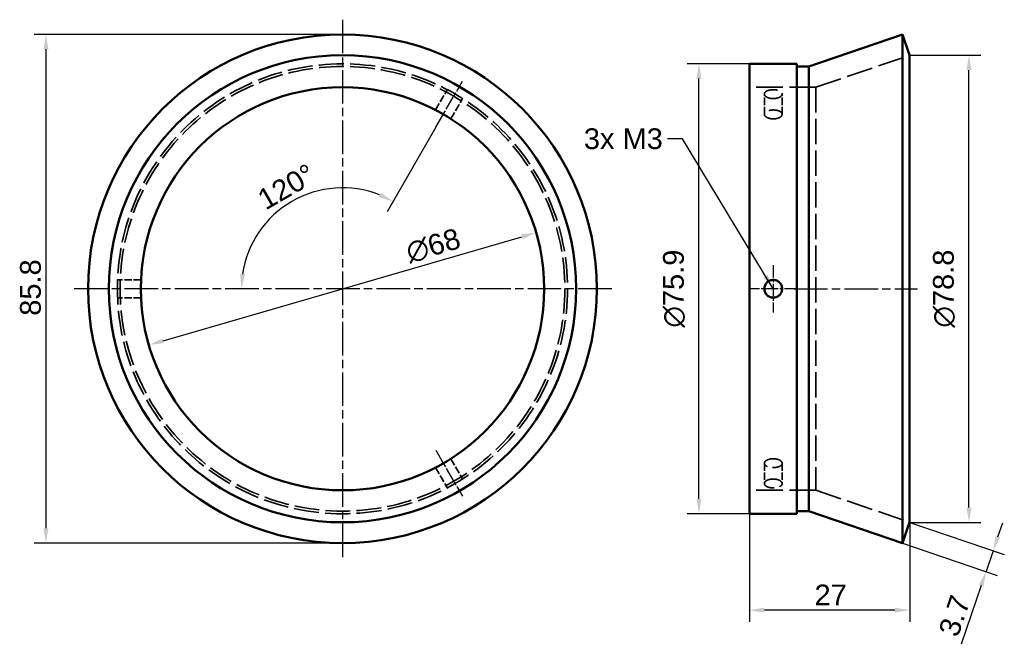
# Paper-space layout 'Blatt_1' of a CAD drawing. Header units: millimetres. Extents: x 5 to 171, y 20 to 126.
import ezdxf

# ---------------------------------------------------------------- set-up
doc = ezdxf.new("R2010")
doc.units = ezdxf.units.MM
doc.linetypes.add('CHAIN', pattern=[0.3543, 0.2362, -0.0295, 0.0591, -0.0295])
doc.linetypes.add('DASHED', pattern=[0.2067, 0.1654, -0.0413])
for name, color, linetype, lineweight in [('Bemaßungen(DIN)', 179, 'Continuous', 25), ('Mittellinie(DIN)', 179, 'CHAIN', 25), ('Mittelpunktmarkierung(DIN)', 179, 'Continuous', 25), ('Sichtbare Kanten(DIN)', 179, 'Continuous', 50), ('Symbole(DIN)', 179, 'Continuous', 25), ('Verdeckte Kanten(DIN)', 179, 'DASHED', 35)]:
    doc.layers.add(name, color=color, linetype=linetype, lineweight=lineweight)
doc.styles.add('STANDARD-BSI~0', font='arial.ttf')
doc.dimstyles.new('Katalogzeichnungen', dxfattribs={"dimtxt": 3.5, "dimasz": 2.5, "dimexe": 2, "dimexo": 0, "dimgap": 0.8, "dimtad": 1, "dimrnd": 1e-08, "dimdsep": 46, "dimtxsty": 'STANDARD-BSI~0', "dimcen": 0.09, "dimdle": 10, "dimclrd": 250, "dimclre": 250, "dimclrt": 250, "dimazin": 2, "dimtfac": 1, "dimtmove": 0, "dimatfit": 3, "dimfxl": 1, "dimtolj": 1, "dimtzin": 0, "dimlwd": 25, "dimlwe": 25, "dimarcsym": 0})
doc.dimstyles.new('Katalogzeichnungen$7', dxfattribs={"dimtxt": 3.5, "dimasz": 2.5, "dimexe": 2, "dimexo": 0, "dimgap": 0.8, "dimtad": 1, "dimrnd": 1e-08, "dimdsep": 46, "dimtxsty": 'STANDARD-BSI~0', "dimcen": 0.09, "dimdle": 10, "dimclrd": 179, "dimclre": 250, "dimclrt": 250, "dimazin": 2, "dimtfac": 1, "dimtmove": 0, "dimatfit": 3, "dimfxl": 1, "dimtolj": 1, "dimtzin": 0, "dimlwd": 25, "dimlwe": 25, "dimarcsym": 0})

# ---------------------------------------------------------------- blocks, each defined once
blk = doc.blocks.new('*D8')
at = {"layer": 'Bemaßungen(DIN)', "color": 250, "linetype": 'Continuous', "lineweight": 25}
blk.add_line((74.89, 107.39), (66.67, 93.15), dxfattribs=at)
blk.add_arc((59.15, 80.14), 17.03, 68.4196, 171.5804, dxfattribs=at)
at = {"layer": 'Bemaßungen(DIN)', "color": 250, "linetype": 'Continuous'}
for points in [[(65.6, 96.35), (65.23, 95.6), (67.67, 94.89)], [(42.72, 82.6), (41.89, 82.66), (42.12, 80.14)]]:
    blk.add_solid(points, dxfattribs=at)
at = {"layer": 'Defpoints', "color": 0, "linetype": 'Continuous'}
for p in [(74.89, 107.39), (56.2, 96.91), (59.14, 80.14), (59.15, 80.14)]:
    blk.add_point(p, dxfattribs=at)
at = {"layer": 'Bemaßungen(DIN)', "color": 250, "linetype": 'Continuous', "lineweight": 25, "insert": (44.44, 96.36), "char_height": 3.5, "attachment_point": 1, "rotation": 30, "style": 'STANDARD-BSI~0'}
blk.add_mtext('\\A1;120°', dxfattribs=at)
blk = doc.blocks.new('*D9')
at = {"layer": 'Bemaßungen(DIN)', "color": 250, "linetype": 'Continuous', "lineweight": 25}
for p, q in [((59.15, 123.04), (7.15, 123.04)), ((9.15, 120.54), (9.15, 39.74)), ((59.15, 37.24), (7.15, 37.24))]:
    blk.add_line(p, q, dxfattribs=at)
at = {"layer": 'Bemaßungen(DIN)', "color": 250, "linetype": 'Continuous'}
for points in [[(8.74, 120.54), (9.57, 120.54), (9.15, 123.04)], [(8.74, 39.74), (9.57, 39.74), (9.15, 37.24)]]:
    blk.add_solid(points, dxfattribs=at)
at = {"layer": 'Defpoints', "color": 0, "linetype": 'Continuous'}
for p in [(59.15, 123.04), (9.15, 37.24), (59.15, 37.24)]:
    blk.add_point(p, dxfattribs=at)
at = {"layer": 'Bemaßungen(DIN)', "color": 250, "linetype": 'Continuous', "lineweight": 25, "insert": (4.78, 75.59), "char_height": 3.5, "attachment_point": 1, "rotation": 90, "style": 'STANDARD-BSI~0'}
blk.add_mtext('\\A1;85.8', dxfattribs=at)
blk = doc.blocks.new('*D10')
at = {"layer": 'Bemaßungen(DIN)', "color": 250, "linetype": 'Continuous', "lineweight": 25}
for p, q in [((127.79, 118.09), (117.26, 118.09)), ((119.26, 44.69), (119.26, 115.59)), ((127.79, 42.19), (117.26, 42.19))]:
    blk.add_line(p, q, dxfattribs=at)
at = {"layer": 'Bemaßungen(DIN)', "color": 250, "linetype": 'Continuous'}
for points in [[(118.84, 115.59), (119.68, 115.59), (119.26, 118.09)], [(118.84, 44.69), (119.68, 44.69), (119.26, 42.19)]]:
    blk.add_solid(points, dxfattribs=at)
at = {"layer": 'Defpoints', "color": 0, "linetype": 'Continuous'}
for p in [(119.26, 118.09), (127.79, 118.09), (127.79, 42.19)]:
    blk.add_point(p, dxfattribs=at)
at = {"layer": 'Bemaßungen(DIN)', "color": 250, "linetype": 'Continuous', "lineweight": 25, "insert": (113.2, 73.6), "char_height": 3.5, "attachment_point": 1, "rotation": 90, "style": 'STANDARD-BSI~0'}
blk.add_mtext('\\A1;{\\fAIGDT|b0|i0;\\H3.5000;\\ln}\\fArial|b0|i0;\\H3.5000;75.9', dxfattribs=at)
blk = doc.blocks.new('*D11')
at = {"layer": 'Bemaßungen(DIN)', "color": 250, "linetype": 'Continuous', "lineweight": 25}
for p, q in [((154.79, 119.54), (166.79, 119.54)), ((164.79, 43.24), (164.79, 117.04)), ((154.79, 40.74), (166.79, 40.74))]:
    blk.add_line(p, q, dxfattribs=at)
at = {"layer": 'Bemaßungen(DIN)', "color": 250, "linetype": 'Continuous'}
for points in [[(164.37, 117.04), (165.2, 117.04), (164.79, 119.54)], [(164.37, 43.24), (165.2, 43.24), (164.79, 40.74)]]:
    blk.add_solid(points, dxfattribs=at)
at = {"layer": 'Defpoints', "color": 0, "linetype": 'Continuous'}
for p in [(154.79, 119.54), (164.79, 119.54), (154.79, 40.74)]:
    blk.add_point(p, dxfattribs=at)
at = {"layer": 'Bemaßungen(DIN)', "color": 250, "linetype": 'Continuous', "lineweight": 25, "insert": (158.72, 73.6), "char_height": 3.5, "attachment_point": 1, "rotation": 90, "style": 'STANDARD-BSI~0'}
blk.add_mtext('\\A1;{\\fAIGDT|b0|i0;\\H3.5000;\\ln}\\fArial|b0|i0;\\H3.5000;78.8', dxfattribs=at)
blk = doc.blocks.new('*D12')
at = {"layer": 'Bemaßungen(DIN)', "color": 250, "linetype": 'Continuous', "lineweight": 25}
for p, q in [((154.79, 40.74), (170.75, 35.29)), ((169.66, 38.3), (170.47, 40.67)), ((153.59, 37.24), (169.55, 31.79)), ((168.85, 35.94), (167.66, 32.43)), ((166.85, 30.07), (163.46, 20.16))]:
    blk.add_line(p, q, dxfattribs=at)
at = {"layer": 'Bemaßungen(DIN)', "color": 250, "linetype": 'Continuous'}
for points in [[(169.27, 38.44), (170.06, 38.17), (168.85, 35.94)], [(166.45, 30.2), (167.24, 29.93), (167.66, 32.43)]]:
    blk.add_solid(points, dxfattribs=at)
at = {"layer": 'Defpoints', "color": 0, "linetype": 'Continuous'}
for p in [(154.79, 40.74), (153.59, 37.24), (167.66, 32.43)]:
    blk.add_point(p, dxfattribs=at)
at = {"layer": 'Bemaßungen(DIN)', "color": 250, "linetype": 'Continuous', "lineweight": 25, "insert": (159.58, 22.33), "char_height": 3.5, "attachment_point": 1, "rotation": 71.1397, "style": 'STANDARD-BSI~0'}
blk.add_mtext('\\A1;3.7', dxfattribs=at)
blk = doc.blocks.new('*D13')
at = {"layer": 'Bemaßungen(DIN)', "color": 250, "linetype": 'Continuous', "lineweight": 25}
for p, q in [((127.79, 42.19), (127.79, 23.93)), ((154.79, 40.74), (154.79, 23.93)), ((152.29, 25.93), (130.29, 25.93))]:
    blk.add_line(p, q, dxfattribs=at)
at = {"layer": 'Bemaßungen(DIN)', "color": 250, "linetype": 'Continuous'}
for points in [[(130.29, 26.34), (130.29, 25.51), (127.79, 25.93)], [(152.29, 26.34), (152.29, 25.51), (154.79, 25.93)]]:
    blk.add_solid(points, dxfattribs=at)
at = {"layer": 'Defpoints', "color": 0, "linetype": 'Continuous'}
for p in [(127.79, 42.19), (154.79, 40.74), (127.79, 25.93)]:
    blk.add_point(p, dxfattribs=at)
at = {"layer": 'Bemaßungen(DIN)', "color": 250, "linetype": 'Continuous', "lineweight": 25, "insert": (138.75, 30.24), "char_height": 3.5, "attachment_point": 1, "style": 'STANDARD-BSI~0'}
blk.add_mtext('\\A1;27', dxfattribs=at)
blk = doc.blocks.new('*D14')
at = {"layer": 'Bemaßungen(DIN)', "color": 250, "linetype": 'Continuous', "lineweight": 25}
blk.add_line((28.9, 71.36), (89.4, 88.92), dxfattribs=at)
at = {"layer": 'Bemaßungen(DIN)', "color": 250, "linetype": 'Continuous'}
for points in [[(89.29, 89.32), (89.52, 88.52), (91.8, 89.62)], [(28.79, 71.76), (29.02, 70.96), (26.5, 70.66)]]:
    blk.add_solid(points, dxfattribs=at)
at = {"layer": 'Defpoints', "color": 0, "linetype": 'Continuous'}
for p in [(91.8, 89.62), (26.5, 70.66)]:
    blk.add_point(p, dxfattribs=at)
at = {"layer": 'Bemaßungen(DIN)', "color": 250, "linetype": 'Continuous', "lineweight": 25, "insert": (69.51, 87.9), "char_height": 3.5, "attachment_point": 1, "rotation": 16.1895, "style": 'STANDARD-BSI~0'}
blk.add_mtext('\\A1;∅68', dxfattribs=at)

psp = doc.layouts.new('Blatt_1')

# ---------------------------------------------------------------- linework, layer by layer
at = {"layer": 'Mittellinie(DIN)', "linetype": 'CHAIN', "ltscale": 9.949039}
for p, q in [((74.886, 107.391), (79.362, 115.145)), ((74.886, 52.889), (79.362, 45.135))]:
    psp.add_line(p, q, dxfattribs=at)
at = {"layer": 'Mittellinie(DIN)', "linetype": 'CHAIN', "ltscale": 23.990969}
psp.add_line((135.286, 80.14), (156.09, 80.14), dxfattribs=at)
at = {"layer": 'Mittelpunktmarkierung(DIN)', "linetype": 'CHAIN', "ltscale": 23.990969}
for p, q in [((59.152, 125.54), (59.152, 34.74)), ((104.552, 80.14), (13.752, 80.14))]:
    psp.add_line(p, q, dxfattribs=at)
at = {"layer": 'Mittelpunktmarkierung(DIN)', "linetype": 'CHAIN', "ltscale": 8.889318}
for p, q in [((131.786, 84.14), (131.786, 76.14)), ((135.786, 80.14), (127.786, 80.14))]:
    psp.add_line(p, q, dxfattribs=at)
at = {"layer": 'Sichtbare Kanten(DIN)'}
for p, q in [((137.786, 117.641), (153.59, 123.04)), ((153.59, 123.04), (153.59, 37.24)), ((154.786, 119.539), (153.59, 123.04)), ((154.786, 119.539), (154.786, 40.741)), ((127.786, 118.09), (127.786, 42.19)), ((135.786, 118.09), (127.786, 118.09)), ((135.786, 118.09), (135.786, 42.19)), ((137.786, 117.641), (135.786, 117.641)), ((137.786, 117.641), (137.786, 42.639)), ((135.786, 42.19), (127.786, 42.19)), ((137.786, 42.639), (135.786, 42.639)), ((137.786, 42.639), (153.59, 37.24)), ((154.786, 40.741), (153.59, 37.24))]:
    psp.add_line(p, q, dxfattribs=at)
for radius in [42.9, 39.399, 34]:
    psp.add_circle((59.152, 80.14), radius, dxfattribs=at)
psp.add_open_spline([(131.786, 78.64), (131.975, 78.64), (132.176, 78.678), (132.545, 78.831), (132.714, 78.946), (132.98, 79.213), (133.096, 79.381), (133.249, 79.751), (133.286, 79.952), (133.286, 80.328), (133.249, 80.529), (133.096, 80.899), (132.98, 81.068), (132.714, 81.334), (132.545, 81.449), (132.176, 81.602), (131.975, 81.64), (131.786, 81.64), (131.598, 81.64), (131.397, 81.602), (131.028, 81.449), (130.859, 81.334), (130.593, 81.068), (130.477, 80.899), (130.324, 80.529), (130.286, 80.328), (130.286, 79.952), (130.324, 79.751), (130.477, 79.381), (130.593, 79.213), (130.859, 78.946), (131.028, 78.831), (131.397, 78.678), (131.598, 78.64), (131.786, 78.64)], degree=3, knots=[0.45207454, 0.45207454, 0.45207454, 0.45207454, 0.50858386, 0.50858386, 0.56509318, 0.56509318, 0.62160249, 0.62160249, 0.67811181, 0.67811181, 0.73462112, 0.73462112, 0.79113044, 0.79113044, 0.84763976, 0.84763976, 0.90414908, 0.90414908, 0.90414908, 0.9606584, 0.9606584, 1.01716772, 1.01716772, 1.07367703, 1.07367703, 1.13018635, 1.13018635, 1.18669566, 1.18669566, 1.24320498, 1.24320498, 1.2997143, 1.2997143, 1.35622362, 1.35622362, 1.35622362, 1.35622362], dxfattribs=at)
at = {"layer": 'Verdeckte Kanten(DIN)', "ltscale": 26.932095}
for p, q in [((138.982, 114.14), (154.786, 119.539)), ((138.982, 46.14), (154.786, 40.741))]:
    psp.add_line(p, q, dxfattribs=at)
at = {"layer": 'Verdeckte Kanten(DIN)', "ltscale": 7.53002}
for p, q in [((74.837, 110.306), (76.813, 113.73)), ((77.435, 108.806), (79.411, 112.23)), ((25.185, 81.64), (21.232, 81.64)), ((25.185, 78.64), (21.232, 78.64)), ((77.435, 51.474), (79.411, 48.05)), ((74.837, 49.974), (76.813, 46.55))]:
    psp.add_line(p, q, dxfattribs=at)
at = {"layer": 'Verdeckte Kanten(DIN)', "ltscale": 27.082891}
for p, q in [((138.982, 114.14), (127.786, 114.14)), ((138.982, 46.14), (127.786, 46.14))]:
    psp.add_line(p, q, dxfattribs=at)
at = {"layer": 'Verdeckte Kanten(DIN)', "ltscale": 7.523452}
for p, q in [((130.286, 109.585), (130.286, 113.006)), ((133.286, 109.585), (133.286, 113.006)), ((130.286, 50.695), (130.286, 47.274)), ((133.286, 50.695), (133.286, 47.274))]:
    psp.add_line(p, q, dxfattribs=at)
at = {"layer": 'Verdeckte Kanten(DIN)', "ltscale": 25.837965}
psp.add_line((138.982, 114.14), (138.982, 46.14), dxfattribs=at)
at = {"layer": 'Verdeckte Kanten(DIN)', "ltscale": 25.635315}
psp.add_circle((59.152, 80.14), 37.95, dxfattribs=at)
at = {"layer": 'Verdeckte Kanten(DIN)', "ltscale": 25.332249}
psp.add_circle((59.152, 80.14), 37.501, dxfattribs=at)
at = {"layer": 'Verdeckte Kanten(DIN)', "ltscale": 22.797127}
for points, knots in [([(130.286, 113.006), (130.286, 113.1), (130.324, 113.199), (130.477, 113.379), (130.593, 113.46), (130.859, 113.587), (131.028, 113.641), (131.397, 113.713), (131.598, 113.73), (131.975, 113.73), (132.176, 113.713), (132.545, 113.641), (132.714, 113.587), (132.98, 113.46), (133.096, 113.379), (133.249, 113.199), (133.286, 113.1), (133.286, 112.912), (133.249, 112.81), (133.096, 112.62), (132.98, 112.532), (132.714, 112.393), (132.545, 112.332), (132.176, 112.25), (131.975, 112.23), (131.786, 112.23), (131.598, 112.23), (131.397, 112.25), (131.028, 112.332), (130.859, 112.393), (130.593, 112.532), (130.477, 112.62), (130.324, 112.81), (130.286, 112.912), (130.286, 113.006)], [0.22603727, 0.22603727, 0.22603727, 0.22603727, 0.28254658, 0.28254658, 0.3390559, 0.3390559, 0.39556522, 0.39556522, 0.45207454, 0.45207454, 0.50858386, 0.50858386, 0.56509318, 0.56509318, 0.62160249, 0.62160249, 0.67811181, 0.67811181, 0.73462112, 0.73462112, 0.79113044, 0.79113044, 0.84763976, 0.84763976, 0.90414908, 0.90414908, 0.90414908, 0.9606584, 0.9606584, 1.01716772, 1.01716772, 1.07367703, 1.07367703, 1.13018635, 1.13018635, 1.13018635, 1.13018635]), ([(131.786, 48.05), (131.975, 48.05), (132.176, 48.03), (132.545, 47.948), (132.714, 47.887), (132.98, 47.748), (133.096, 47.66), (133.249, 47.47), (133.286, 47.369), (133.286, 47.18), (133.249, 47.081), (133.096, 46.901), (132.98, 46.82), (132.714, 46.694), (132.545, 46.639), (132.176, 46.568), (131.975, 46.55), (131.786, 46.55), (131.598, 46.55), (131.397, 46.568), (131.028, 46.639), (130.859, 46.694), (130.593, 46.82), (130.477, 46.901), (130.324, 47.081), (130.286, 47.18), (130.286, 47.369), (130.324, 47.47), (130.477, 47.66), (130.593, 47.748), (130.859, 47.887), (131.028, 47.948), (131.397, 48.03), (131.598, 48.05), (131.786, 48.05)], [0.45207454, 0.45207454, 0.45207454, 0.45207454, 0.50858386, 0.50858386, 0.56509318, 0.56509318, 0.62160249, 0.62160249, 0.67811181, 0.67811181, 0.73462112, 0.73462112, 0.79113044, 0.79113044, 0.84763976, 0.84763976, 0.90414908, 0.90414908, 0.90414908, 0.9606584, 0.9606584, 1.01716772, 1.01716772, 1.07367703, 1.07367703, 1.13018635, 1.13018635, 1.18669566, 1.18669566, 1.24320498, 1.24320498, 1.2997143, 1.2997143, 1.35622362, 1.35622362, 1.35622362, 1.35622362])]:
    psp.add_open_spline(points, degree=3, knots=knots, dxfattribs=at)
at = {"layer": 'Verdeckte Kanten(DIN)', "ltscale": 22.797674}
for points, knots in [([(133.286, 109.585), (133.286, 109.679), (133.249, 109.778), (133.096, 109.957), (132.98, 110.038), (132.714, 110.164), (132.545, 110.218), (132.176, 110.289), (131.975, 110.306), (131.598, 110.306), (131.397, 110.289), (131.028, 110.218), (130.859, 110.164), (130.593, 110.038), (130.477, 109.957), (130.324, 109.778), (130.286, 109.679), (130.286, 109.491), (130.324, 109.389), (130.477, 109.199), (130.593, 109.11), (130.859, 108.97), (131.028, 108.908), (131.397, 108.827), (131.598, 108.806), (131.786, 108.806), (131.975, 108.806), (132.176, 108.827), (132.545, 108.908), (132.714, 108.97), (132.98, 109.11), (133.096, 109.199), (133.249, 109.389), (133.286, 109.491), (133.286, 109.585)], [0.22604348, 0.22604348, 0.22604348, 0.22604348, 0.28255435, 0.28255435, 0.33906522, 0.33906522, 0.39557609, 0.39557609, 0.45208697, 0.45208697, 0.50859784, 0.50859784, 0.56510872, 0.56510872, 0.62161958, 0.62161958, 0.67813045, 0.67813045, 0.73464132, 0.73464132, 0.79115219, 0.79115219, 0.84766306, 0.84766306, 0.90417393, 0.90417393, 0.90417393, 0.96068481, 0.96068481, 1.01719568, 1.01719568, 1.07370655, 1.07370655, 1.13021742, 1.13021742, 1.13021742, 1.13021742]), ([(131.786, 51.474), (131.598, 51.474), (131.397, 51.454), (131.028, 51.372), (130.859, 51.31), (130.593, 51.17), (130.477, 51.081), (130.324, 50.891), (130.286, 50.789), (130.286, 50.601), (130.324, 50.502), (130.477, 50.323), (130.593, 50.242), (130.859, 50.116), (131.028, 50.062), (131.397, 49.991), (131.598, 49.974), (131.786, 49.974), (131.975, 49.974), (132.176, 49.991), (132.545, 50.062), (132.714, 50.116), (132.98, 50.242), (133.096, 50.323), (133.249, 50.502), (133.286, 50.601), (133.286, 50.789), (133.249, 50.891), (133.096, 51.081), (132.98, 51.17), (132.714, 51.31), (132.545, 51.372), (132.176, 51.454), (131.975, 51.474), (131.786, 51.474)], [0.45208697, 0.45208697, 0.45208697, 0.45208697, 0.50859784, 0.50859784, 0.56510872, 0.56510872, 0.62161958, 0.62161958, 0.67813045, 0.67813045, 0.73464132, 0.73464132, 0.79115219, 0.79115219, 0.84766306, 0.84766306, 0.90417393, 0.90417393, 0.90417393, 0.96068481, 0.96068481, 1.01719568, 1.01719568, 1.07370655, 1.07370655, 1.13021742, 1.13021742, 1.18672829, 1.18672829, 1.24323915, 1.24323915, 1.29975003, 1.29975003, 1.3562609, 1.3562609, 1.3562609, 1.3562609])]:
    psp.add_open_spline(points, degree=3, knots=knots, dxfattribs=at)

# ---------------------------------------------------------------- texts
at = {"layer": 'Symbole(DIN)', "color": 250, "insert": (99.853, 107.214), "char_height": 3.5, "width": 13.31441, "attachment_point": 1, "style": 'STANDARD-BSI~0'}
psp.add_mtext('{\\fArial|b0|i0;3x M3}', dxfattribs=at)

# ---------------------------------------------------------------- dimensions: what is measured, and where the dimension line sits
at = {"layer": 'Bemaßungen(DIN)', "color": 250, "linetype": 'Continuous', "lineweight": 25}
for base, p1, p2, angle, override, picture, middle in [((9.152, 37.24), (59.152, 123.04), (59.152, 37.24), 90, {"dimgap": 0.8, "dimdec": 2, "dimtol": 0, "dimlim": 0, "dimtp": 0, "dimtm": 0, "dimtdec": 2, "dimtofl": 0, "dimatfit": 1}, '*D9', (9.152, 80.14)), ((167.657, 32.435), (154.786, 40.741), (153.59, 37.24), 251.13973, {"dimgap": 0.8, "dimdec": 2, "dimtol": 0, "dimlim": 0, "dimtp": 0, "dimtm": 0, "dimtdec": 2, "dimtofl": 1, "dimatfit": 1}, '*D12', (164.753, 23.932))]:
    dim = psp.add_linear_dim(base=base, p1=p1, p2=p2, angle=angle, dimstyle='Katalogzeichnungen', override=override, dxfattribs=at)
    dim.commit()
    dim.dimension.update_dxf_attribs({"geometry": picture, "text_midpoint": middle, "dimtype": 160})
for base, p1, p2, picture, middle in [((164.786, 119.539), (154.786, 40.741), (154.786, 119.539), '*D11', (164.786, 80.14)), ((119.261, 118.09), (127.786, 42.19), (127.786, 118.09), '*D10', (119.261, 80.14))]:
    dim = psp.add_linear_dim(base=base, p1=p1, p2=p2, angle=90, text='{\\fAIGDT|b0|i0;\\H3.5000;\\ln}\\fArial|b0|i0;\\H3.5000;<>', dimstyle='Katalogzeichnungen', override={"dimgap": 0.8, "dimdec": 2, "dimtol": 0, "dimlim": 0, "dimtp": 0, "dimtm": 0, "dimtdec": 2, "dimtofl": 0, "dimatfit": 1}, dxfattribs=at)
    dim.commit()
    dim.dimension.update_dxf_attribs({"geometry": picture, "text_midpoint": middle, "dimtype": 160})
dim = psp.add_angular_dim_3p(base=(56.195, 96.909), center=(59.152, 80.14), p1=(74.886, 107.391), p2=(59.142, 80.14), dimstyle='Katalogzeichnungen', override={"dimgap": 0.8, "dimse2": 1, "dimadec": 2, "dimtol": 0, "dimlim": 0, "dimtp": 0, "dimtm": 0, "dimtdec": 0}, dxfattribs=at)
dim.commit()
dim.dimension.update_dxf_attribs({"geometry": '*D8', "text_midpoint": (50.638, 94.887), "dimtype": 165})
dim = psp.add_diameter_dim_2p(p1=(26.5, 70.66), p2=(91.804, 89.62), dimstyle='Katalogzeichnungen', override={"dimgap": 0.8, "dimdec": 2, "dimlfac": 1, "dimtol": 0, "dimlim": 0, "dimtp": 0, "dimtm": 0, "dimtdec": 2, "dimatfit": 2}, dxfattribs=at)
dim.commit()
dim.dimension.update_dxf_attribs({"geometry": '*D14', "text_midpoint": (75.02, 84.747), "dimtype": 163})
dim = psp.add_linear_dim(base=(127.786, 25.927), p1=(154.786, 40.741), p2=(127.786, 42.19), dimstyle='Katalogzeichnungen', override={"dimgap": 0.8, "dimdec": 2, "dimtol": 0, "dimlim": 0, "dimtp": 0, "dimtm": 0, "dimtdec": 2, "dimtofl": 0, "dimatfit": 1}, dxfattribs=at)
dim.commit()
dim.dimension.update_dxf_attribs({"geometry": '*D13', "text_midpoint": (141.286, 25.927), "dimtype": 160})

# ---------------------------------------------------------------- leaders
at = {"layer": 'Symbole(DIN)', "color": 179, "linetype": 'Continuous', "lineweight": 25, "annotation_type": 0, "has_hookline": 1, "hookline_direction": 1, "text_width": 12.887}
psp.add_leader([(131.786, 80.14), (116.467, 105.464), (113.967, 105.464)], dimstyle='Katalogzeichnungen$7', override={"dimtad": 0}, dxfattribs=at)

doc.saveas('drawing.dxf')
